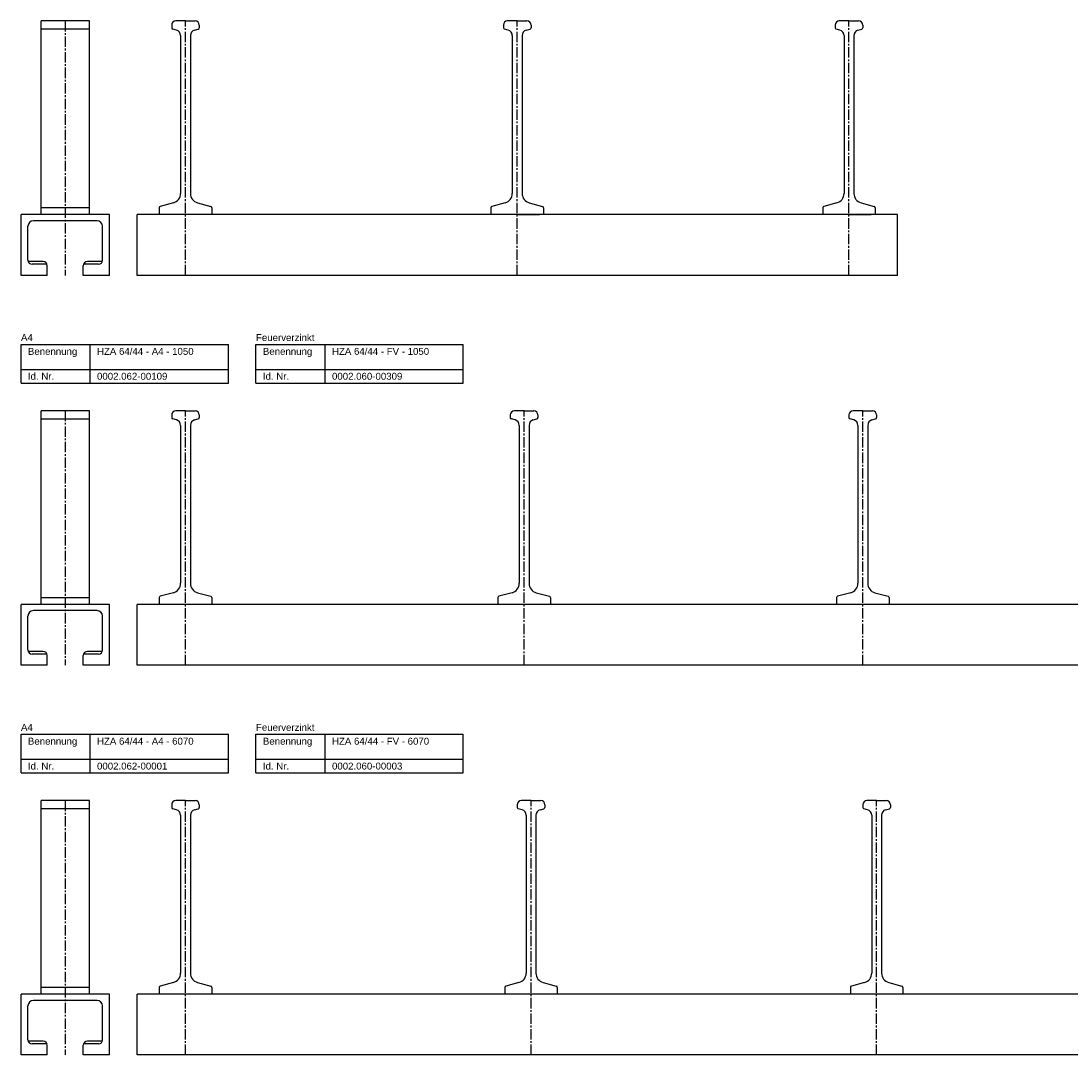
# Model space of a CAD drawing. Header units: millimetres. Extents: x -218 to 5936, y 987 to 3483.
# Tile 1 of 6: x -218 to 542, y 987 to 1735. Entities that reach past the tile are written whole.
import ezdxf

# ---------------------------------------------------------------- set-up
doc = ezdxf.new("R2010")
doc.units = ezdxf.units.MM
doc.header["$LTSCALE"] = 10
doc.linetypes.add('MITTE2', pattern=[1.125, 0.75, -0.125, 0.125, -0.125])
doc.layers.add('HALFEN', color=2, linetype='CONTINUOUS')
doc.styles.add('ARIAL50', font='arial.ttf', dxfattribs={"height": 5})

msp = doc.modelspace()

# ---------------------------------------------------------------- linework, layer by layer
at = {"layer": 'HALFEN'}
for p, q in [((-203.25, 1595.26), (-203.25, 1735.26)), ((-168.25, 1735.26), (-203.25, 1735.26)), ((-168.25, 1595.26), (-168.25, 1735.26)), ((-108.75, 1732.26), (-108.75, 1730.33)), ((-98.75, 1735.26), (-105.75, 1735.26)), ((-98.75, 1735.26), (-91.75, 1735.26)), ((-88.75, 1732.26), (-88.75, 1730.33)), ((131.25, 1732.26), (131.25, 1730.33)), ((141.25, 1735.26), (134.25, 1735.26)), ((141.25, 1735.26), (148.25, 1735.26)), ((151.25, 1732.26), (151.25, 1730.33)), ((371.25, 1732.26), (371.25, 1730.33)), ((381.25, 1735.26), (374.25, 1735.26)), ((381.25, 1735.26), (388.25, 1735.26)), ((391.25, 1732.26), (391.25, 1730.33)), ((-168.25, 1729.26), (-203.25, 1729.26)), ((-105.26, 1728.62), (-108.01, 1729.36)), ((-102.3, 1724.76), (-102.3, 1610.47)), ((-95.2, 1724.76), (-95.2, 1610.47)), ((-92.24, 1728.62), (-89.49, 1729.36)), ((134.74, 1728.62), (131.99, 1729.36)), ((137.7, 1724.76), (137.7, 1610.47)), ((144.8, 1724.76), (144.8, 1610.47)), ((147.76, 1728.62), (150.51, 1729.36)), ((374.74, 1728.62), (371.99, 1729.36)), ((377.7, 1724.76), (377.7, 1610.47)), ((384.8, 1724.76), (384.8, 1610.47)), ((387.76, 1728.62), (390.51, 1729.36)), ((-107.49, 1603.71), (-117.01, 1601.16)), ((-90.01, 1603.71), (-80.49, 1601.16)), ((132.51, 1603.71), (122.99, 1601.16)), ((149.99, 1603.71), (159.51, 1601.16)), ((372.51, 1603.71), (362.99, 1601.16)), ((389.99, 1603.71), (399.51, 1601.16)), ((-153.75, 1595.26), (-217.75, 1595.26)), ((-217.75, 1551.26), (-217.75, 1595.26)), ((-203.25, 1600.26), (-168.25, 1600.26)), ((-153.75, 1551.26), (-153.75, 1595.26)), ((416.25, 1595.26), (-133.75, 1595.26)), ((-133.75, 1551.26), (-133.75, 1595.26)), ((-117.75, 1600.19), (-117.75, 1595.26)), ((-79.75, 1600.19), (-79.75, 1595.26)), ((122.25, 1600.19), (122.25, 1595.26)), ((141.25, 1595.26), (125.25, 1595.26)), ((141.25, 1595.26), (157.25, 1595.26)), ((160.25, 1600.19), (160.25, 1595.26)), ((362.25, 1600.19), (362.25, 1595.26)), ((381.25, 1595.26), (365.25, 1595.26)), ((381.25, 1595.26), (397.25, 1595.26)), ((400.25, 1600.19), (400.25, 1595.26)), ((416.25, 1551.26), (416.25, 1595.26)), ((-162.75, 1590.76), (-208.75, 1590.76)), ((-212.75, 1562.26), (-212.75, 1586.76)), ((-158.75, 1562.26), (-158.75, 1586.76)), ((-201.75, 1561.26), (-212.58, 1561.26)), ((-198.92, 1559.26), (-209.75, 1559.26)), ((-198.75, 1551.26), (-198.75, 1558.26)), ((-172.75, 1551.26), (-172.75, 1558.26)), ((-161.75, 1559.26), (-172.58, 1559.26)), ((-158.92, 1561.26), (-169.75, 1561.26)), ((-198.75, 1551.26), (-217.75, 1551.26)), ((-153.75, 1551.26), (-172.75, 1551.26)), ((416.25, 1551.26), (-133.75, 1551.26)), ((-217.75, 1501.26), (-67.75, 1501.26)), ((-217.75, 1473.26), (-217.75, 1501.26)), ((-167.75, 1473.26), (-167.75, 1501.26)), ((-67.75, 1473.26), (-67.75, 1501.26)), ((-47.75, 1501.26), (102.25, 1501.26)), ((-47.75, 1473.26), (-47.75, 1501.26)), ((2.25, 1473.26), (2.25, 1501.26)), ((102.25, 1473.26), (102.25, 1501.26)), ((-217.75, 1483.26), (-67.75, 1483.26)), ((-47.75, 1483.26), (102.25, 1483.26)), ((-217.75, 1473.26), (-67.75, 1473.26)), ((-47.75, 1473.26), (102.25, 1473.26)), ((-203.25, 1313.26), (-203.25, 1453.26)), ((-168.25, 1453.26), (-203.25, 1453.26)), ((-168.25, 1313.26), (-168.25, 1453.26)), ((-98.75, 1453.26), (-105.75, 1453.26)), ((-98.75, 1453.26), (-91.75, 1453.26)), ((146.25, 1453.26), (139.25, 1453.26)), ((146.25, 1453.26), (153.25, 1453.26)), ((391.25, 1453.26), (384.25, 1453.26)), ((391.25, 1453.26), (398.25, 1453.26)), ((-168.25, 1447.26), (-203.25, 1447.26)), ((-108.75, 1450.26), (-108.75, 1448.33)), ((-105.26, 1446.63), (-108.01, 1447.36)), ((-92.24, 1446.63), (-89.49, 1447.36)), ((-88.75, 1450.26), (-88.75, 1448.33)), ((136.25, 1450.26), (136.25, 1448.33)), ((139.74, 1446.63), (136.99, 1447.36)), ((152.76, 1446.63), (155.51, 1447.36)), ((156.25, 1450.26), (156.25, 1448.33)), ((381.25, 1450.26), (381.25, 1448.33)), ((384.74, 1446.63), (381.99, 1447.36)), ((397.76, 1446.63), (400.51, 1447.36)), ((401.25, 1450.26), (401.25, 1448.33)), ((-102.3, 1442.76), (-102.3, 1328.47)), ((-95.2, 1442.76), (-95.2, 1328.47)), ((142.7, 1442.76), (142.7, 1328.47)), ((149.8, 1442.76), (149.8, 1328.47)), ((387.7, 1442.76), (387.7, 1328.47)), ((394.8, 1442.76), (394.8, 1328.47)), ((-203.25, 1318.26), (-168.25, 1318.26)), ((-117.75, 1318.19), (-117.75, 1313.26)), ((-107.49, 1321.71), (-117.01, 1319.16)), ((-90.01, 1321.71), (-80.49, 1319.16)), ((-79.75, 1318.19), (-79.75, 1313.26)), ((127.25, 1318.19), (127.25, 1313.26)), ((137.51, 1321.71), (127.99, 1319.16)), ((154.99, 1321.71), (164.51, 1319.16)), ((165.25, 1318.19), (165.25, 1313.26)), ((372.25, 1318.19), (372.25, 1313.26)), ((382.51, 1321.71), (372.99, 1319.16)), ((399.99, 1321.71), (409.51, 1319.16)), ((410.25, 1318.19), (410.25, 1313.26)), ((-153.75, 1313.26), (-217.75, 1313.26)), ((-217.75, 1269.26), (-217.75, 1313.26)), ((-162.75, 1308.76), (-208.75, 1308.76)), ((-153.75, 1269.26), (-153.75, 1313.26)), ((916.25, 1313.26), (-133.75, 1313.26)), ((-133.75, 1269.26), (-133.75, 1313.26)), ((-212.75, 1280.26), (-212.75, 1304.76)), ((-158.75, 1280.26), (-158.75, 1304.76)), ((-201.75, 1279.26), (-212.58, 1279.26)), ((-198.92, 1277.26), (-209.75, 1277.26)), ((-198.75, 1269.26), (-198.75, 1276.26)), ((-172.75, 1269.26), (-172.75, 1276.26)), ((-161.75, 1277.26), (-172.58, 1277.26)), ((-158.92, 1279.26), (-169.75, 1279.26)), ((-198.75, 1269.26), (-217.75, 1269.26)), ((-153.75, 1269.26), (-172.75, 1269.26)), ((916.25, 1269.26), (-133.75, 1269.26)), ((-217.75, 1219.26), (-67.75, 1219.26)), ((-217.75, 1191.26), (-217.75, 1219.26)), ((-167.75, 1191.26), (-167.75, 1219.26)), ((-67.75, 1191.26), (-67.75, 1219.26)), ((-47.75, 1219.26), (102.25, 1219.26)), ((-47.75, 1191.26), (-47.75, 1219.26)), ((2.25, 1191.26), (2.25, 1219.26)), ((102.25, 1191.26), (102.25, 1219.26)), ((-217.75, 1201.26), (-67.75, 1201.26)), ((-47.75, 1201.26), (102.25, 1201.26)), ((-217.75, 1191.26), (-67.75, 1191.26)), ((-47.75, 1191.26), (102.25, 1191.26)), ((-203.25, 1031.26), (-203.25, 1171.26)), ((-168.25, 1171.26), (-203.25, 1171.26)), ((-168.25, 1031.26), (-168.25, 1171.26)), ((-98.75, 1171.26), (-105.75, 1171.26)), ((-98.75, 1171.26), (-91.75, 1171.26)), ((151.25, 1171.26), (144.25, 1171.26)), ((151.25, 1171.26), (158.25, 1171.26)), ((401.25, 1171.26), (394.25, 1171.26)), ((401.25, 1171.26), (408.25, 1171.26)), ((-168.25, 1165.26), (-203.25, 1165.26)), ((-108.75, 1168.26), (-108.75, 1166.33)), ((-105.26, 1164.63), (-108.01, 1165.36)), ((-92.24, 1164.63), (-89.49, 1165.36)), ((-88.75, 1168.26), (-88.75, 1166.33)), ((141.25, 1168.26), (141.25, 1166.33)), ((144.74, 1164.63), (141.99, 1165.36)), ((157.76, 1164.63), (160.51, 1165.36)), ((161.25, 1168.26), (161.25, 1166.33)), ((391.25, 1168.26), (391.25, 1166.33)), ((394.74, 1164.63), (391.99, 1165.36)), ((407.76, 1164.63), (410.51, 1165.36)), ((411.25, 1168.26), (411.25, 1166.33)), ((-102.3, 1160.76), (-102.3, 1046.47)), ((-95.2, 1160.76), (-95.2, 1046.47)), ((147.7, 1160.76), (147.7, 1046.47)), ((154.8, 1160.76), (154.8, 1046.47)), ((397.7, 1160.76), (397.7, 1046.47)), ((404.8, 1160.76), (404.8, 1046.47)), ((-203.25, 1036.26), (-168.25, 1036.26)), ((-117.75, 1036.19), (-117.75, 1031.26)), ((-107.49, 1039.71), (-117.01, 1037.16)), ((-90.01, 1039.71), (-80.49, 1037.16)), ((-79.75, 1036.19), (-79.75, 1031.26)), ((132.25, 1036.19), (132.25, 1031.26)), ((142.51, 1039.71), (132.99, 1037.16)), ((159.99, 1039.71), (169.51, 1037.16)), ((170.25, 1036.19), (170.25, 1031.26)), ((382.25, 1036.19), (382.25, 1031.26)), ((392.51, 1039.71), (382.99, 1037.16)), ((409.99, 1039.71), (419.51, 1037.16)), ((420.25, 1036.19), (420.25, 1031.26)), ((-153.75, 1031.26), (-217.75, 1031.26)), ((-217.75, 987.26), (-217.75, 1031.26)), ((-162.75, 1026.76), (-208.75, 1026.76)), ((-153.75, 987.26), (-153.75, 1031.26)), ((5936.25, 1031.26), (-133.75, 1031.26)), ((-133.75, 987.26), (-133.75, 1031.26)), ((-212.75, 998.26), (-212.75, 1022.76)), ((-158.75, 998.26), (-158.75, 1022.76)), ((-201.75, 997.26), (-212.58, 997.26)), ((-198.92, 995.26), (-209.75, 995.26)), ((-161.75, 995.26), (-172.58, 995.26)), ((-158.92, 997.26), (-169.75, 997.26)), ((-198.75, 987.26), (-198.75, 994.26)), ((-172.75, 987.26), (-172.75, 994.26)), ((-198.75, 987.26), (-217.75, 987.26)), ((-153.75, 987.26), (-172.75, 987.26)), ((5936.25, 987.26), (-133.75, 987.26))]:
    msp.add_line(p, q, dxfattribs=at)
at = {"layer": 'HALFEN', "color": 1, "linetype": 'MITTE2'}
for p, q in [((-185.75, 1735.26), (-185.75, 1551.26)), ((-98.75, 1551.26), (-98.75, 1735.26)), ((141.25, 1551.26), (141.25, 1735.26)), ((381.25, 1551.26), (381.25, 1735.26)), ((-185.75, 1453.26), (-185.75, 1269.26)), ((-98.75, 1269.26), (-98.75, 1453.26)), ((146.25, 1269.26), (146.25, 1453.26)), ((391.25, 1269.26), (391.25, 1453.26)), ((-185.75, 1171.26), (-185.75, 987.26)), ((-98.75, 987.26), (-98.75, 1171.26)), ((151.25, 987.26), (151.25, 1171.26)), ((401.25, 987.26), (401.25, 1171.26))]:
    msp.add_line(p, q, dxfattribs=at)
at = {"layer": 'HALFEN'}
for centre, radius, start, end in [((-105.75, 1732.26), 3, 90, 180), ((-91.75, 1732.26), 3, 0, 90), ((134.25, 1732.26), 3, 90, 180), ((148.25, 1732.26), 3, 0, 90), ((374.25, 1732.26), 3, 90, 180), ((388.25, 1732.26), 3, 0, 90), ((-107.75, 1730.33), 1, 180, 255), ((-106.3, 1724.76), 4, 0, 75), ((-91.2, 1724.76), 4, 105, 180), ((-89.75, 1730.33), 1, 285, 0), ((132.25, 1730.33), 1, 180, 255), ((133.7, 1724.76), 4, 0, 75), ((148.8, 1724.76), 4, 105, 180), ((150.25, 1730.33), 1, 285, 0), ((372.25, 1730.33), 1, 180, 255), ((373.7, 1724.76), 4, 0, 75), ((388.8, 1724.76), 4, 105, 180), ((390.25, 1730.33), 1, 285, 0), ((-109.3, 1610.47), 7, 285, 0), ((-88.2, 1610.47), 7, 180, 255), ((130.7, 1610.47), 7, 285, 0), ((151.8, 1610.47), 7, 180, 255), ((370.7, 1610.47), 7, 285, 0), ((391.8, 1610.47), 7, 180, 255), ((-116.75, 1600.19), 1, 105, 180), ((-80.75, 1600.19), 1, 0, 75), ((123.25, 1600.19), 1, 105, 180), ((159.25, 1600.19), 1, 0, 75), ((363.25, 1600.19), 1, 105, 180), ((399.25, 1600.19), 1, 0, 75), ((-208.75, 1586.76), 4, 90, 180), ((-162.75, 1586.76), 4, 0, 90), ((-209.75, 1562.26), 3, 180, 270), ((-201.75, 1558.26), 3, 0, 90), ((-169.75, 1558.26), 3, 90, 180), ((-161.75, 1562.26), 3, 270, 0), ((-105.75, 1450.26), 3, 90, 180), ((-91.75, 1450.26), 3, 0, 90), ((139.25, 1450.26), 3, 90, 180), ((153.25, 1450.26), 3, 0, 90), ((384.25, 1450.26), 3, 90, 180), ((398.25, 1450.26), 3, 0, 90), ((-107.75, 1448.33), 1, 180, 255), ((-106.3, 1442.76), 4, 0, 75), ((-91.2, 1442.76), 4, 105, 180), ((-89.75, 1448.33), 1, 285, 0), ((137.25, 1448.33), 1, 180, 255), ((138.7, 1442.76), 4, 0, 75), ((153.8, 1442.76), 4, 105, 180), ((155.25, 1448.33), 1, 285, 0), ((382.25, 1448.33), 1, 180, 255), ((383.7, 1442.76), 4, 0, 75), ((398.8, 1442.76), 4, 105, 180), ((400.25, 1448.33), 1, 285, 0), ((-109.3, 1328.47), 7, 285, 0), ((-88.2, 1328.47), 7, 180, 255), ((135.7, 1328.47), 7, 285, 0), ((156.8, 1328.47), 7, 180, 255), ((380.7, 1328.47), 7, 285, 0), ((401.8, 1328.47), 7, 180, 255), ((-116.75, 1318.19), 1, 105, 180), ((-80.75, 1318.19), 1, 0, 75), ((128.25, 1318.19), 1, 105, 180), ((164.25, 1318.19), 1, 0, 75), ((373.25, 1318.19), 1, 105, 180), ((409.25, 1318.19), 1, 0, 75), ((-208.75, 1304.76), 4, 90, 180), ((-162.75, 1304.76), 4, 0, 90), ((-209.75, 1280.26), 3, 180, 270), ((-201.75, 1276.26), 3, 0, 90), ((-169.75, 1276.26), 3, 90, 180), ((-161.75, 1280.26), 3, 270, 0), ((-105.75, 1168.26), 3, 90, 180), ((-91.75, 1168.26), 3, 0, 90), ((144.25, 1168.26), 3, 90, 180), ((158.25, 1168.26), 3, 0, 90), ((394.25, 1168.26), 3, 90, 180), ((408.25, 1168.26), 3, 0, 90), ((-107.75, 1166.33), 1, 180, 255), ((-106.3, 1160.76), 4, 0, 75), ((-91.2, 1160.76), 4, 105, 180), ((-89.75, 1166.33), 1, 285, 0), ((142.25, 1166.33), 1, 180, 255), ((143.7, 1160.76), 4, 0, 75), ((158.8, 1160.76), 4, 105, 180), ((160.25, 1166.33), 1, 285, 0), ((392.25, 1166.33), 1, 180, 255), ((393.7, 1160.76), 4, 0, 75), ((408.8, 1160.76), 4, 105, 180), ((410.25, 1166.33), 1, 285, 0), ((-109.3, 1046.47), 7, 285, 0), ((-88.2, 1046.47), 7, 180, 255), ((140.7, 1046.47), 7, 285, 0), ((161.8, 1046.47), 7, 180, 255), ((390.7, 1046.47), 7, 285, 0), ((411.8, 1046.47), 7, 180, 255), ((-116.75, 1036.19), 1, 105, 180), ((-80.75, 1036.19), 1, 0, 75), ((133.25, 1036.19), 1, 105, 180), ((169.25, 1036.19), 1, 0, 75), ((383.25, 1036.19), 1, 105, 180), ((419.25, 1036.19), 1, 0, 75), ((-208.75, 1022.76), 4, 90, 180), ((-162.75, 1022.76), 4, 0, 90), ((-209.75, 998.26), 3, 180, 270), ((-201.75, 994.26), 3, 0, 90), ((-169.75, 994.26), 3, 90, 180), ((-161.75, 998.26), 3, 270, 0)]:
    msp.add_arc(centre, radius, start, end, dxfattribs=at)

# ---------------------------------------------------------------- texts
at = {"layer": 'HALFEN', "style": 'ARIAL50'}
for s, p in [('A4', (-217.75, 1503.76)), ('Feuerverzinkt', (-47.75, 1503.76)), ('Benennung', (-212.75, 1493.76)), ('HZA 64/44 - A4 - 1050', (-162.75, 1493.76)), ('Benennung', (-42.75, 1493.76)), ('HZA 64/44 - FV - 1050', (7.25, 1493.76)), ('Id. Nr.', (-212.75, 1475.76)), ('0002.062-00109', (-162.75, 1475.76)), ('Id. Nr.', (-42.75, 1475.76)), ('0002.060-00309', (7.25, 1475.76)), ('A4', (-217.75, 1221.76)), ('Feuerverzinkt', (-47.75, 1221.76)), ('Benennung', (-212.75, 1211.76)), ('HZA 64/44 - A4 - 6070', (-162.75, 1211.76)), ('Benennung', (-42.75, 1211.76)), ('HZA 64/44 - FV - 6070', (7.25, 1211.76)), ('Id. Nr.', (-212.75, 1193.76)), ('0002.062-00001', (-162.75, 1193.76)), ('Id. Nr.', (-42.75, 1193.76)), ('0002.060-00003', (7.25, 1193.76))]:
    msp.add_text(s, height=5, dxfattribs=at).set_placement(p)

doc.saveas('drawing.dxf')
